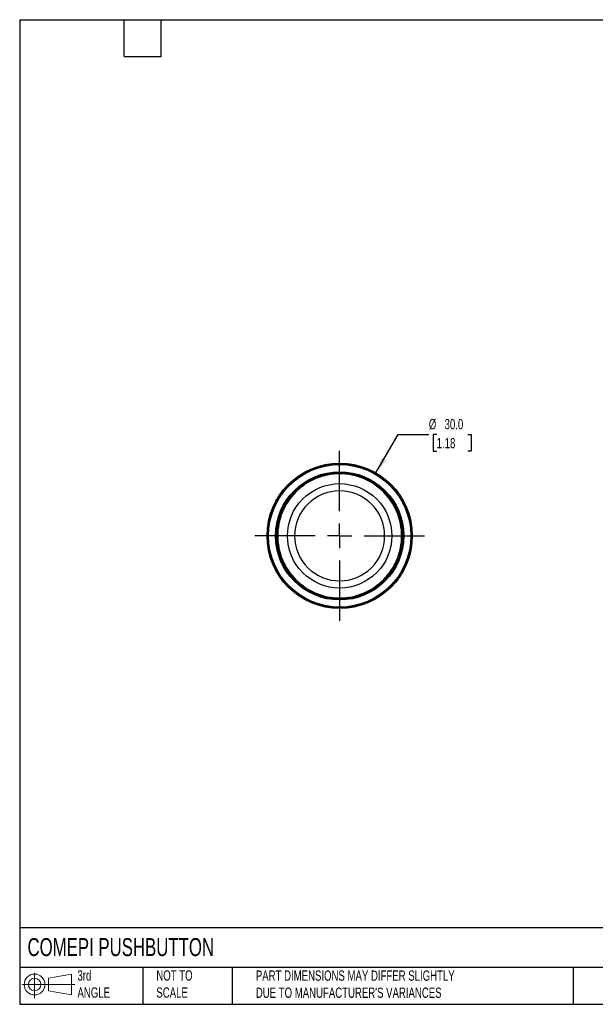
# Model space of a CAD drawing. Header units: millimetres. Extents: x 6 to 273, y 6 to 210.
# Tile 1 of 4: x 6 to 125, y 6 to 210. Entities that reach past the tile are written whole.
import ezdxf

# ---------------------------------------------------------------- set-up
doc = ezdxf.new("R2010")
doc.units = ezdxf.units.MM
doc.linetypes.add('SLD-Center', pattern=[19.05, 15.24, -1.27, 1.27, -1.27])
doc.linetypes.add('SLD-Solid', pattern=[0])
doc.layers.add('CENTER', color=40, linetype='SLD-Center')
doc.layers.add('SLD-DEFPOINTS', color=7, linetype='Continuous')
doc.layers.add('DIMENSIONS', color=140, linetype='SLD-Solid', lineweight=25)
doc.layers.add('TEXT', color=140, linetype='SLD-Solid', lineweight=25)
doc.styles.add('SLDTEXTSTYLE0', font='TXT', dxfattribs={"width": 0.7})
doc.dimstyles.new('SLDDIMSTYLE0', dxfattribs={"dimtxt": 2.158008, "dimasz": 3.302, "dimexe": 0, "dimexo": 0.0625, "dimgap": 0.539502, "dimtad": 0, "dimtih": 1, "dimtoh": 1, "dimrnd": 1e-09, "dimzin": 4, "dimdsep": 46, "dimtxsty": 'SLDTEXTSTYLE0', "dimsah": 1, "dimcen": 0, "dimadec": 0, "dimazin": 1, "dimtfac": 1, "dimtofl": 0, "dimtmove": 0, "dimatfit": 3, "dimfxl": 0, "dimfrac": 2, "dimtolj": 1, "dimtzin": 12, "dimarcsym": 0})

# ---------------------------------------------------------------- blocks, each defined once
blk = doc.blocks.new('Block11')
at = {"color": 7, "linetype": 'SLD-Solid', "lineweight": 18}
for p, q in [((2.59, 5.31), (2.59, 0)), ((5.48, 4.17), (10.18, 5.03)), ((5.48, 1.6), (5.48, 4.17)), ((10.18, 5.03), (10.18, 0.73)), ((0, 2.88), (10.87, 2.88)), ((5.48, 1.6), (10.18, 0.73))]:
    blk.add_line(p, q, dxfattribs=at)
for radius in [2.15, 1.29]:
    blk.add_circle((2.59, 2.88), radius, dxfattribs=at)
blk = doc.blocks.new('Block12')
at = {"layer": 'SLD-DEFPOINTS'}
blk.add_blockref('Block11', (0, 0), dxfattribs=at)
blk = doc.blocks.new('_D')
at = {"layer": 'DIMENSIONS'}
for p, q in [((79.93, 116.02), (84.49, 123.92)), ((84.49, 123.92), (90.84, 123.92)), ((92.47, 123.92), (91.75, 123.92)), ((91.75, 123.92), (91.75, 120.49)), ((98.89, 123.92), (99.61, 123.92)), ((99.61, 123.92), (99.61, 120.49)), ((91.75, 120.49), (92.47, 120.49)), ((99.61, 120.49), (98.89, 120.49))]:
    blk.add_line(p, q, dxfattribs=at)
blk.add_solid([(79.93, 116.02), (82.02, 118.62), (81.14, 119.13)], dxfattribs=at)
at = {"layer": 'DIMENSIONS', "char_height": 2.117, "attachment_point": 1, "style": 'SLDTEXTSTYLE0'}
for s, insert in [('%%c', (90.84, 127.13)), ('30.0', (94.1, 127.13)), ('1.18', (92.47, 123.22))]:
    blk.add_mtext(s, dxfattribs=dict(at, insert=insert))
blk = doc.blocks.new('SW_CENTERMARKSYMBOL_0')
at = {"layer": 'CENTER', "color": 0}
for p, q in [((0, 5.08), (0, 17.54)), ((0, 0), (0, 2.54)), ((-5.08, 0), (-17.54, 0)), ((0, 0), (-2.54, 0)), ((0, 0), (0, -2.54)), ((0, 0), (2.54, 0)), ((5.08, 0), (17.54, 0)), ((0, -5.08), (0, -17.54))]:
    blk.add_line(p, q, dxfattribs=at)

msp = doc.modelspace()

# ---------------------------------------------------------------- linework, layer by layer
for radius in [15, 14.898, 14.7, 13.234, 13.033, 13]:
    msp.add_circle((72.432, 103.028), radius)
for points, knots in [([(85.382, 103.028), (85.382, 101.333), (85.045, 99.638), (83.747, 96.506), (82.788, 95.07), (80.39, 92.672), (78.954, 91.713), (75.821, 90.415), (74.127, 90.078), (70.737, 90.078), (69.042, 90.415), (65.91, 91.713), (64.473, 92.672), (62.076, 95.07), (61.116, 96.506), (59.819, 99.638), (59.482, 101.333), (59.482, 104.723), (59.819, 106.418), (61.116, 109.55), (62.076, 110.986), (64.473, 113.384), (65.91, 114.344), (69.042, 115.641), (70.737, 115.978), (74.127, 115.978), (75.821, 115.641), (78.954, 114.344), (80.39, 113.384), (82.788, 110.986), (83.747, 109.55), (85.045, 106.418), (85.382, 104.723), (85.382, 103.028)], [0, 0, 0, 0, 0.0625, 0.0625, 0.125, 0.125, 0.1875, 0.1875, 0.25, 0.25, 0.3125, 0.3125, 0.375, 0.375, 0.4375, 0.4375, 0.5, 0.5, 0.5625, 0.5625, 0.625, 0.625, 0.6875, 0.6875, 0.75, 0.75, 0.8125, 0.8125, 0.875, 0.875, 0.9375, 0.9375, 1, 1, 1, 1]), ([(85.232, 103.028), (85.232, 101.353), (84.899, 99.678), (83.616, 96.582), (82.668, 95.162), (80.298, 92.792), (78.878, 91.844), (75.782, 90.561), (74.107, 90.228), (70.756, 90.228), (69.081, 90.561), (65.985, 91.844), (64.566, 92.792), (62.196, 95.162), (61.247, 96.582), (59.965, 99.678), (59.632, 101.353), (59.632, 104.704), (59.965, 106.378), (61.247, 109.474), (62.196, 110.894), (64.566, 113.264), (65.985, 114.213), (69.081, 115.495), (70.756, 115.828), (74.107, 115.828), (75.782, 115.495), (78.878, 114.213), (80.298, 113.264), (82.668, 110.894), (83.616, 109.474), (84.899, 106.378), (85.232, 104.704), (85.232, 103.028)], [0, 0, 0, 0, 0.0625, 0.0625, 0.125, 0.125, 0.1875, 0.1875, 0.25, 0.25, 0.3125, 0.3125, 0.375, 0.375, 0.4375, 0.4375, 0.5, 0.5, 0.5625, 0.5625, 0.625, 0.625, 0.6875, 0.6875, 0.75, 0.75, 0.8125, 0.8125, 0.875, 0.875, 0.9375, 0.9375, 1, 1, 1, 1]), ([(83.202, 103.028), (83.202, 105.884), (82.067, 108.624), (78.028, 112.664), (75.288, 113.798), (69.575, 113.798), (66.836, 112.664), (62.796, 108.624), (61.661, 105.884), (61.661, 100.172), (62.796, 97.432), (66.836, 93.393), (69.575, 92.258), (75.288, 92.258), (78.028, 93.393), (82.067, 97.432), (83.202, 100.172), (83.202, 103.028)], [0, 0, 0, 0, 0.125, 0.125, 0.25, 0.25, 0.375, 0.375, 0.5, 0.5, 0.625, 0.625, 0.75, 0.75, 0.875, 0.875, 1, 1, 1, 1]), ([(81.725, 103.028), (81.725, 100.563), (80.746, 98.2), (77.26, 94.714), (74.896, 93.735), (69.967, 93.735), (67.603, 94.714), (64.118, 98.2), (63.139, 100.563), (63.139, 105.493), (64.118, 107.856), (67.603, 111.342), (69.967, 112.321), (74.896, 112.321), (77.26, 111.342), (80.746, 107.856), (81.725, 105.493), (81.725, 103.028)], [0, 0, 0, 0, 0.125, 0.125, 0.25, 0.25, 0.375, 0.375, 0.5, 0.5, 0.625, 0.625, 0.75, 0.75, 0.875, 0.875, 1, 1, 1, 1])]:
    msp.add_open_spline(points, degree=3, knots=knots)
at = {"layer": 'TEXT'}
for p, q in [((6.35, 209.55), (273.05, 209.55)), ((6.35, 209.55), (6.35, 6.35)), ((27.94, 201.93), (27.94, 209.55)), ((35.56, 201.93), (35.56, 209.55)), ((27.94, 201.93), (35.56, 201.93)), ((273.05, 22.126), (6.35, 22.126)), ((273.05, 13.97), (6.35, 13.97)), ((31.75, 13.97), (31.75, 6.35)), ((50.212, 13.97), (50.212, 6.35)), ((120.646, 13.97), (120.646, 6.35)), ((6.35, 6.35), (273.05, 6.35))]:
    msp.add_line(p, q, dxfattribs=at)

# ---------------------------------------------------------------- block references
at = {"layer": 'CENTER'}
msp.add_blockref('SW_CENTERMARKSYMBOL_0', (72.432, 103.028), dxfattribs=at)
at = {"layer": 'SLD-DEFPOINTS'}
msp.add_blockref('Block12', (6.838, 7.554), dxfattribs=at)

# ---------------------------------------------------------------- texts
at = {"layer": 'TEXT', "attachment_point": 1, "style": 'SLDTEXTSTYLE0'}
for s, insert, char_height in [('COMEPI PUSHBUTTON', (7.966, 20.011), 3.70417), ('3rd^JANGLE', (18.282, 13.367), 2.1167), ('NOT TO^JSCALE', (34.575, 13.367), 2.11667), ("PART DIMENSIONS MAY DIFFER SLIGHTLY ^JDUE TO MANUFACTURER'S VARIANCES", (55.119, 13.33), 2.11667)]:
    msp.add_mtext(s, dxfattribs=dict(at, insert=insert, char_height=char_height))

# ---------------------------------------------------------------- dimensions: what is measured, and where the dimension line sits
at = {"layer": 'DIMENSIONS'}
dim = msp.add_diameter_dim_2p(p1=(64.932, 90.038), p2=(79.932, 116.018), dimstyle='SLDDIMSTYLE0', dxfattribs=at)
dim.commit()
dim.dimension.update_dxf_attribs({"geometry": '_D', "text_midpoint": (95.68, 123.921), "dimtype": 163})

doc.saveas('drawing.dxf')
